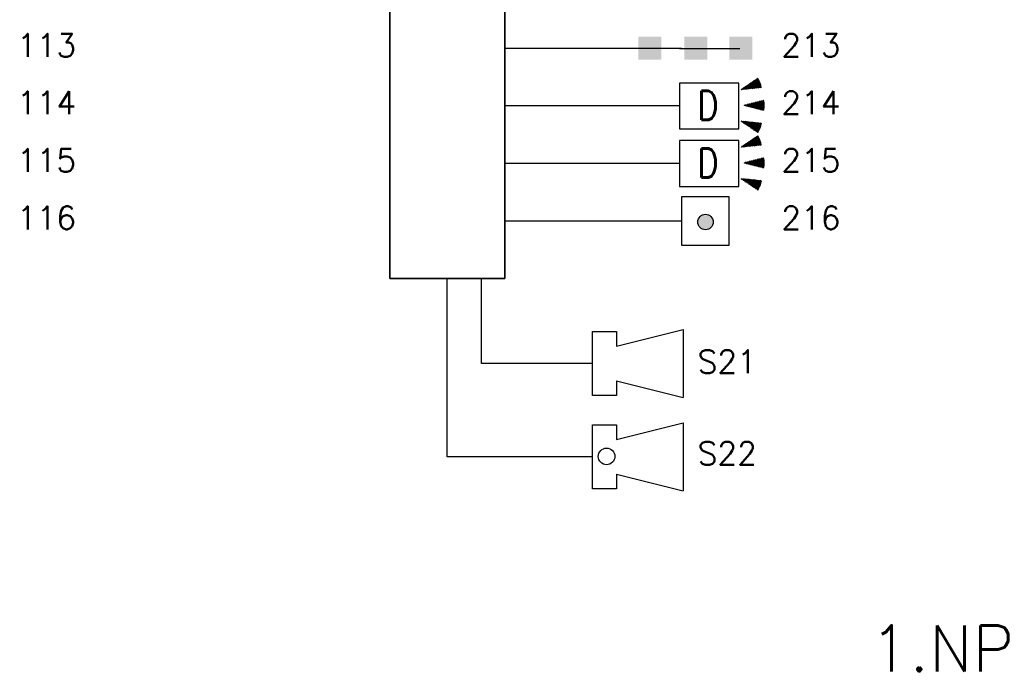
# Model space of a CAD drawing. Header units: millimetres. Extents: x 25 to 415, y 5 to 288.
# Tile 2 of 4: x 115 to 201, y 140 to 196. Entities that reach past the tile are written whole.
import ezdxf
from ezdxf.enums import TextEntityAlignment as Align

# ---------------------------------------------------------------- set-up
doc = ezdxf.new("R2010")
doc.units = ezdxf.units.MM
doc.header["$LTSCALE"] = 0.5
doc.layers.add('_schéma', color=7, linetype='Continuous')
doc.styles.add('A', font='ROMANS.SHX', dxfattribs={"width": 0.8, "height": 0.15})
doc.styles.get("Standard").update_dxf_attribs({"font": 'romans.shx'})

msp = doc.modelspace()

# ---------------------------------------------------------------- hatches: boundary and pattern name
at = {"layer": '_schéma'}
for points in [[(168.699, 193.007), (170.699, 193.007), (170.699, 195.007), (168.699, 195.007)], [(168.699, 193.007), (170.699, 193.007), (170.699, 195.007), (168.699, 195.007)], [(172.694, 193.007), (174.694, 193.007), (174.694, 195.007), (172.694, 195.007)], [(172.694, 193.007), (174.694, 193.007), (174.694, 195.007), (172.694, 195.007)], [(176.607, 193.007), (178.607, 193.007), (178.607, 195.007), (176.607, 195.007)], [(176.607, 193.007), (178.607, 193.007), (178.607, 195.007), (176.607, 195.007)]]:
    msp.add_hatch(color=256, dxfattribs=at).paths.add_polyline_path(points)
at = {"layer": '_schéma', "linetype": 'Continuous'}
h = msp.add_hatch(color=256, dxfattribs=at)
edge = h.paths.add_edge_path()
edge.add_arc((174.541, 178.882), 0.673, 0, 360)

# ---------------------------------------------------------------- linework, layer by layer
at = {"layer": '_schéma', "linetype": 'Continuous', "lineweight": -3, "ltscale": 0.5}
for p, q in [((172.467, 193.968), (157.095, 193.968)), ((172.286, 188.968), (157.095, 188.968)), ((172.286, 183.968), (157.095, 183.968)), ((172.467, 178.968), (157.095, 178.968)), ((164.724, 158.462), (152.095, 158.462))]:
    msp.add_line(p, q, dxfattribs=at)
at = {"layer": '_schéma', "color": 7, "linetype": 'Continuous', "lineweight": -3, "ltscale": 0.5}
for p, q in [((172.286, 193.968), (177.536, 193.968)), ((152.095, 158.462), (152.095, 173.968)), ((155.069, 166.588), (155.069, 173.968)), ((164.724, 166.588), (155.069, 166.588))]:
    msp.add_line(p, q, dxfattribs=at)
at = {"layer": '_schéma', "linetype": 'Continuous'}
for p, q in [((172.286, 190.955), (172.286, 186.981)), ((177.45, 190.955), (172.286, 190.955)), ((172.286, 190.955), (172.286, 186.981)), ((177.45, 190.955), (172.286, 190.955)), ((172.286, 190.955), (172.286, 186.981)), ((177.45, 190.955), (172.286, 190.955)), ((177.45, 186.981), (177.45, 190.955)), ((177.45, 186.981), (177.45, 190.955)), ((177.45, 186.981), (177.45, 190.955)), ((179.281, 190.967), (177.655, 190.374)), ((179.281, 190.967), (177.655, 190.374)), ((179.281, 190.967), (177.655, 190.374)), ((179.266, 191.008), (177.699, 190.437)), ((179.266, 191.008), (177.699, 190.437)), ((179.266, 191.008), (177.699, 190.437)), ((179.295, 190.925), (177.836, 190.393)), ((179.295, 190.925), (177.836, 190.393)), ((179.295, 190.925), (177.836, 190.393)), ((179.249, 191.049), (177.85, 190.539)), ((179.249, 191.049), (177.85, 190.539)), ((179.249, 191.049), (177.85, 190.539)), ((179.232, 191.089), (178, 190.641)), ((179.232, 191.089), (178, 190.641)), ((179.232, 191.089), (178, 190.641)), ((179.309, 190.882), (178.017, 190.412)), ((179.309, 190.882), (178.017, 190.412)), ((179.309, 190.882), (178.017, 190.412)), ((179.214, 191.13), (178.151, 190.743)), ((179.214, 191.13), (178.151, 190.743)), ((179.214, 191.13), (178.151, 190.743)), ((179.194, 191.169), (178.302, 190.844)), ((179.194, 191.169), (178.302, 190.844)), ((179.194, 191.169), (178.302, 190.844)), ((178.478, 190.46), (178.331, 190.864)), ((178.478, 190.46), (178.331, 190.864)), ((178.478, 190.46), (178.331, 190.864)), ((178.523, 190.465), (178.369, 190.889)), ((178.523, 190.465), (178.369, 190.889)), ((178.523, 190.465), (178.369, 190.889)), ((178.569, 190.47), (178.406, 190.915)), ((178.569, 190.47), (178.406, 190.915)), ((178.569, 190.47), (178.406, 190.915)), ((178.613, 190.475), (178.444, 190.94)), ((178.613, 190.475), (178.444, 190.94)), ((178.613, 190.475), (178.444, 190.94)), ((179.173, 191.209), (178.452, 190.947)), ((179.173, 191.209), (178.452, 190.947)), ((179.173, 191.209), (178.452, 190.947)), ((178.659, 190.479), (178.482, 190.966)), ((178.659, 190.479), (178.482, 190.966)), ((178.659, 190.479), (178.482, 190.966)), ((178.704, 190.484), (178.519, 190.991)), ((178.704, 190.484), (178.519, 190.991)), ((178.704, 190.484), (178.519, 190.991)), ((178.749, 190.489), (178.557, 191.016)), ((178.749, 190.489), (178.557, 191.016)), ((178.749, 190.489), (178.557, 191.016)), ((178.794, 190.493), (178.594, 191.042)), ((178.794, 190.493), (178.594, 191.042)), ((178.794, 190.493), (178.594, 191.042)), ((179.152, 191.248), (178.603, 191.048)), ((179.152, 191.248), (178.603, 191.048)), ((179.152, 191.248), (178.603, 191.048)), ((178.84, 190.498), (178.632, 191.068)), ((178.84, 190.498), (178.632, 191.068)), ((178.84, 190.498), (178.632, 191.068)), ((178.885, 190.503), (178.67, 191.093)), ((178.885, 190.503), (178.67, 191.093)), ((178.885, 190.503), (178.67, 191.093)), ((178.93, 190.507), (178.707, 191.119)), ((178.93, 190.507), (178.707, 191.119)), ((178.93, 190.507), (178.707, 191.119)), ((178.975, 190.512), (178.745, 191.144)), ((178.975, 190.512), (178.745, 191.144)), ((178.975, 190.512), (178.745, 191.144)), ((179.129, 191.286), (178.754, 191.15)), ((179.129, 191.286), (178.754, 191.15)), ((179.129, 191.286), (178.754, 191.15)), ((179.021, 190.517), (178.783, 191.169)), ((179.021, 190.517), (178.783, 191.169)), ((179.021, 190.517), (178.783, 191.169)), ((179.065, 190.522), (178.821, 191.195)), ((179.065, 190.522), (178.821, 191.195)), ((179.065, 190.522), (178.821, 191.195)), ((179.111, 190.526), (178.858, 191.22)), ((179.111, 190.526), (178.858, 191.22)), ((179.111, 190.526), (178.858, 191.22)), ((179.156, 190.531), (178.896, 191.246)), ((179.156, 190.531), (178.896, 191.246)), ((179.156, 190.531), (178.896, 191.246)), ((179.106, 191.324), (178.904, 191.252)), ((179.106, 191.324), (178.904, 191.252)), ((179.106, 191.324), (178.904, 191.252)), ((179.201, 190.536), (178.934, 191.271)), ((179.201, 190.536), (178.934, 191.271)), ((179.201, 190.536), (178.934, 191.271)), ((179.246, 190.54), (178.971, 191.297)), ((179.246, 190.54), (178.971, 191.297)), ((179.246, 190.54), (178.971, 191.297)), ((179.292, 190.545), (179.009, 191.322)), ((179.292, 190.545), (179.009, 191.322)), ((179.292, 190.545), (179.009, 191.322)), ((179.337, 190.55), (179.046, 191.347)), ((179.337, 190.55), (179.046, 191.347)), ((179.337, 190.55), (179.046, 191.347)), ((179.082, 191.363), (179.055, 191.353)), ((179.082, 191.363), (179.055, 191.353)), ((179.082, 191.363), (179.055, 191.353)), ((179.37, 190.589), (179.096, 191.339)), ((179.37, 190.589), (179.096, 191.339)), ((179.37, 190.589), (179.096, 191.339)), ((179.301, 190.907), (179.248, 191.051)), ((179.301, 190.907), (179.248, 191.051)), ((179.301, 190.907), (179.248, 191.051)), ((177.664, 190.376), (177.653, 190.406)), ((177.664, 190.376), (177.653, 190.406)), ((177.664, 190.376), (177.653, 190.406)), ((177.709, 190.38), (177.69, 190.431)), ((177.709, 190.38), (177.69, 190.431)), ((177.709, 190.38), (177.69, 190.431)), ((177.754, 190.384), (177.728, 190.457)), ((177.754, 190.384), (177.728, 190.457)), ((177.754, 190.384), (177.728, 190.457)), ((177.8, 190.39), (177.766, 190.482)), ((177.8, 190.39), (177.766, 190.482)), ((177.8, 190.39), (177.766, 190.482)), ((177.845, 190.394), (177.803, 190.508)), ((177.845, 190.394), (177.803, 190.508)), ((177.845, 190.394), (177.803, 190.508)), ((177.89, 190.399), (177.841, 190.534)), ((177.89, 190.399), (177.841, 190.534)), ((177.89, 190.399), (177.841, 190.534)), ((177.935, 190.403), (177.879, 190.559)), ((177.935, 190.403), (177.879, 190.559)), ((177.935, 190.403), (177.879, 190.559)), ((177.981, 190.409), (177.917, 190.584)), ((177.981, 190.409), (177.917, 190.584)), ((177.981, 190.409), (177.917, 190.584)), ((178.025, 190.413), (177.954, 190.609)), ((178.025, 190.413), (177.954, 190.609)), ((178.025, 190.413), (177.954, 190.609)), ((178.071, 190.417), (177.992, 190.635)), ((178.071, 190.417), (177.992, 190.635)), ((178.071, 190.417), (177.992, 190.635)), ((178.116, 190.423), (178.03, 190.661)), ((178.116, 190.423), (178.03, 190.661)), ((178.116, 190.423), (178.03, 190.661)), ((178.161, 190.427), (178.067, 190.686)), ((178.161, 190.427), (178.067, 190.686)), ((178.161, 190.427), (178.067, 190.686)), ((178.206, 190.432), (178.105, 190.711)), ((178.206, 190.432), (178.105, 190.711)), ((178.206, 190.432), (178.105, 190.711)), ((178.252, 190.437), (178.142, 190.737)), ((178.252, 190.437), (178.142, 190.737)), ((178.252, 190.437), (178.142, 190.737)), ((178.297, 190.442), (178.18, 190.762)), ((178.297, 190.442), (178.18, 190.762)), ((178.297, 190.442), (178.18, 190.762)), ((179.32, 190.84), (178.197, 190.431)), ((179.32, 190.84), (178.197, 190.431)), ((179.32, 190.84), (178.197, 190.431)), ((178.342, 190.446), (178.218, 190.788)), ((178.342, 190.446), (178.218, 190.788)), ((178.342, 190.446), (178.218, 190.788)), ((178.388, 190.451), (178.255, 190.813)), ((178.388, 190.451), (178.255, 190.813)), ((178.388, 190.451), (178.255, 190.813)), ((178.433, 190.456), (178.293, 190.839)), ((178.433, 190.456), (178.293, 190.839)), ((178.433, 190.456), (178.293, 190.839)), ((179.331, 190.797), (178.378, 190.45)), ((179.331, 190.797), (178.378, 190.45)), ((179.331, 190.797), (178.378, 190.45)), ((179.342, 190.753), (178.559, 190.469)), ((179.342, 190.753), (178.559, 190.469)), ((179.342, 190.753), (178.559, 190.469)), ((179.351, 190.71), (178.74, 190.487)), ((179.351, 190.71), (178.74, 190.487)), ((179.351, 190.71), (178.74, 190.487)), ((179.359, 190.666), (178.921, 190.506)), ((179.359, 190.666), (178.921, 190.506)), ((179.359, 190.666), (178.921, 190.506)), ((179.365, 190.622), (179.101, 190.526)), ((179.365, 190.622), (179.101, 190.526)), ((179.365, 190.622), (179.101, 190.526)), ((179.371, 190.577), (179.282, 190.545)), ((179.371, 190.577), (179.282, 190.545)), ((179.371, 190.577), (179.282, 190.545)), ((178.409, 188.874), (178.409, 189.15)), ((178.409, 188.874), (178.409, 189.15)), ((178.409, 188.874), (178.409, 189.15)), ((178.453, 188.863), (178.453, 189.161)), ((178.453, 188.863), (178.453, 189.161)), ((178.453, 188.863), (178.453, 189.161)), ((178.497, 188.852), (178.497, 189.172)), ((178.497, 188.852), (178.497, 189.172)), ((178.497, 188.852), (178.497, 189.172)), ((179.638, 189.174), (178.508, 189.174)), ((179.638, 189.174), (178.508, 189.174)), ((179.638, 189.174), (178.508, 189.174)), ((178.541, 188.841), (178.541, 189.183)), ((178.541, 188.841), (178.541, 189.183)), ((178.541, 188.841), (178.541, 189.183)), ((178.585, 188.83), (178.585, 189.194)), ((178.585, 188.83), (178.585, 189.194)), ((178.585, 188.83), (178.585, 189.194)), ((178.63, 188.819), (178.63, 189.205)), ((178.63, 188.819), (178.63, 189.205)), ((178.63, 188.819), (178.63, 189.205)), ((178.674, 188.808), (178.674, 189.216)), ((178.674, 188.808), (178.674, 189.216)), ((178.674, 188.808), (178.674, 189.216)), ((179.634, 189.218), (178.684, 189.218)), ((179.634, 189.218), (178.684, 189.218)), ((179.634, 189.218), (178.684, 189.218)), ((178.718, 188.797), (178.718, 189.227)), ((178.718, 188.797), (178.718, 189.227)), ((178.718, 188.797), (178.718, 189.227)), ((178.762, 188.786), (178.762, 189.238)), ((178.762, 188.786), (178.762, 189.238)), ((178.762, 188.786), (178.762, 189.238)), ((178.806, 188.775), (178.806, 189.249)), ((178.806, 188.775), (178.806, 189.249)), ((178.806, 188.775), (178.806, 189.249)), ((178.85, 188.764), (178.85, 189.26)), ((178.85, 188.764), (178.85, 189.26)), ((178.85, 188.764), (178.85, 189.26)), ((179.628, 189.262), (178.86, 189.262)), ((179.628, 189.262), (178.86, 189.262)), ((179.628, 189.262), (178.86, 189.262)), ((178.894, 188.753), (178.894, 189.271)), ((178.894, 188.753), (178.894, 189.271)), ((178.894, 188.753), (178.894, 189.271)), ((178.938, 188.742), (178.938, 189.282)), ((178.938, 188.742), (178.938, 189.282)), ((178.938, 188.742), (178.938, 189.282)), ((178.982, 188.731), (178.982, 189.293)), ((178.982, 188.731), (178.982, 189.293)), ((178.982, 188.731), (178.982, 189.293)), ((179.026, 188.72), (179.026, 189.304)), ((179.026, 188.72), (179.026, 189.304)), ((179.026, 188.72), (179.026, 189.304)), ((179.621, 189.306), (179.037, 189.306)), ((179.621, 189.306), (179.037, 189.306)), ((179.621, 189.306), (179.037, 189.306)), ((179.071, 188.709), (179.071, 189.315)), ((179.071, 188.709), (179.071, 189.315)), ((179.071, 188.709), (179.071, 189.315)), ((179.115, 188.698), (179.115, 189.326)), ((179.115, 188.698), (179.115, 189.326)), ((179.115, 188.698), (179.115, 189.326)), ((179.159, 188.687), (179.159, 189.337)), ((179.159, 188.687), (179.159, 189.337)), ((179.159, 188.687), (179.159, 189.337)), ((179.203, 188.676), (179.203, 189.348)), ((179.203, 188.676), (179.203, 189.348)), ((179.203, 188.676), (179.203, 189.348)), ((179.613, 189.35), (179.213, 189.35)), ((179.613, 189.35), (179.213, 189.35)), ((179.613, 189.35), (179.213, 189.35)), ((179.247, 188.664), (179.247, 189.359)), ((179.247, 188.664), (179.247, 189.359)), ((179.247, 188.664), (179.247, 189.359)), ((179.291, 188.653), (179.291, 189.37)), ((179.291, 188.653), (179.291, 189.37)), ((179.291, 188.653), (179.291, 189.37)), ((179.335, 188.642), (179.335, 189.381)), ((179.335, 188.642), (179.335, 189.381)), ((179.335, 188.642), (179.335, 189.381)), ((179.379, 188.631), (179.379, 189.392)), ((179.379, 188.631), (179.379, 189.392)), ((179.379, 188.631), (179.379, 189.392)), ((179.603, 189.394), (179.39, 189.394)), ((179.603, 189.394), (179.39, 189.394)), ((179.603, 189.394), (179.39, 189.394)), ((179.423, 188.62), (179.423, 189.403)), ((179.423, 188.62), (179.423, 189.403)), ((179.423, 188.62), (179.423, 189.403)), ((179.467, 188.609), (179.467, 189.414)), ((179.467, 188.609), (179.467, 189.414)), ((179.467, 188.609), (179.467, 189.414)), ((179.512, 188.598), (179.512, 189.425)), ((179.512, 188.598), (179.512, 189.425)), ((179.512, 188.598), (179.512, 189.425)), ((179.556, 188.587), (179.556, 189.436)), ((179.556, 188.587), (179.556, 189.436)), ((179.556, 188.587), (179.556, 189.436)), ((179.593, 189.438), (179.566, 189.438)), ((179.593, 189.438), (179.566, 189.438)), ((179.593, 189.438), (179.566, 189.438)), ((179.6, 188.612), (179.6, 189.411)), ((179.6, 188.612), (179.6, 189.411)), ((179.6, 188.612), (179.6, 189.411)), ((179.645, 188.997), (177.914, 188.997)), ((179.645, 188.997), (177.914, 188.997)), ((179.645, 188.997), (177.914, 188.997)), ((177.924, 188.995), (177.924, 189.028)), ((177.924, 188.995), (177.924, 189.028)), ((177.924, 188.995), (177.924, 189.028)), ((177.968, 188.984), (177.968, 189.039)), ((177.968, 188.984), (177.968, 189.039)), ((177.968, 188.984), (177.968, 189.039)), ((179.645, 189.042), (177.978, 189.042)), ((179.645, 189.042), (177.978, 189.042)), ((179.645, 189.042), (177.978, 189.042)), ((178.012, 188.973), (178.012, 189.05)), ((178.012, 188.973), (178.012, 189.05)), ((178.012, 188.973), (178.012, 189.05)), ((178.056, 188.962), (178.056, 189.061)), ((178.056, 188.962), (178.056, 189.061)), ((178.056, 188.962), (178.056, 189.061)), ((179.645, 188.953), (178.091, 188.953)), ((179.645, 188.953), (178.091, 188.953)), ((179.645, 188.953), (178.091, 188.953)), ((178.1, 188.951), (178.1, 189.072)), ((178.1, 188.951), (178.1, 189.072)), ((178.1, 188.951), (178.1, 189.072)), ((178.144, 188.94), (178.144, 189.083)), ((178.144, 188.94), (178.144, 189.083)), ((178.144, 188.94), (178.144, 189.083)), ((179.644, 189.086), (178.155, 189.086)), ((179.644, 189.086), (178.155, 189.086)), ((179.644, 189.086), (178.155, 189.086)), ((178.189, 188.929), (178.189, 189.094)), ((178.189, 188.929), (178.189, 189.094)), ((178.189, 188.929), (178.189, 189.094)), ((178.233, 188.918), (178.233, 189.105)), ((178.233, 188.918), (178.233, 189.105)), ((178.233, 188.918), (178.233, 189.105)), ((179.642, 188.909), (178.267, 188.909)), ((179.642, 188.909), (178.267, 188.909)), ((179.642, 188.909), (178.267, 188.909)), ((178.277, 188.907), (178.277, 189.117)), ((178.277, 188.907), (178.277, 189.117)), ((178.277, 188.907), (178.277, 189.117)), ((178.321, 188.896), (178.321, 189.128)), ((178.321, 188.896), (178.321, 189.128)), ((178.321, 188.896), (178.321, 189.128)), ((179.642, 189.13), (178.331, 189.13)), ((179.642, 189.13), (178.331, 189.13)), ((179.642, 189.13), (178.331, 189.13)), ((178.365, 188.885), (178.365, 189.139)), ((178.365, 188.885), (178.365, 189.139)), ((178.365, 188.885), (178.365, 189.139)), ((179.639, 188.865), (178.444, 188.865)), ((179.639, 188.865), (178.444, 188.865)), ((179.639, 188.865), (178.444, 188.865)), ((179.635, 188.821), (178.62, 188.821)), ((179.635, 188.821), (178.62, 188.821)), ((179.635, 188.821), (178.62, 188.821)), ((179.63, 188.777), (178.796, 188.777)), ((179.63, 188.777), (178.796, 188.777)), ((179.63, 188.777), (178.796, 188.777)), ((179.624, 188.733), (178.973, 188.733)), ((179.624, 188.733), (178.973, 188.733)), ((179.624, 188.733), (178.973, 188.733)), ((179.616, 188.689), (179.149, 188.689)), ((179.616, 188.689), (179.149, 188.689)), ((179.616, 188.689), (179.149, 188.689)), ((179.607, 188.645), (179.326, 188.645)), ((179.607, 188.645), (179.326, 188.645)), ((179.607, 188.645), (179.326, 188.645)), ((179.597, 188.601), (179.502, 188.601)), ((179.597, 188.601), (179.502, 188.601)), ((179.597, 188.601), (179.502, 188.601)), ((179.644, 188.935), (179.644, 189.088)), ((179.644, 188.935), (179.644, 189.088)), ((179.644, 188.935), (179.644, 189.088)), ((177.664, 187.648), (177.653, 187.617)), ((177.664, 187.648), (177.653, 187.617)), ((177.664, 187.648), (177.653, 187.617)), ((179.281, 187.057), (177.655, 187.649)), ((179.281, 187.057), (177.655, 187.649)), ((179.281, 187.057), (177.655, 187.649)), ((177.709, 187.644), (177.69, 187.591)), ((177.709, 187.644), (177.69, 187.591)), ((177.709, 187.644), (177.69, 187.591)), ((179.266, 187.015), (177.699, 187.586)), ((179.266, 187.015), (177.699, 187.586)), ((179.266, 187.015), (177.699, 187.586)), ((177.754, 187.638), (177.728, 187.566)), ((177.754, 187.638), (177.728, 187.566)), ((177.754, 187.638), (177.728, 187.566)), ((177.8, 187.634), (177.766, 187.541)), ((177.8, 187.634), (177.766, 187.541)), ((177.8, 187.634), (177.766, 187.541)), ((177.845, 187.629), (177.803, 187.516)), ((177.845, 187.629), (177.803, 187.516)), ((177.845, 187.629), (177.803, 187.516)), ((179.295, 187.099), (177.836, 187.63)), ((179.295, 187.099), (177.836, 187.63)), ((179.295, 187.099), (177.836, 187.63)), ((177.89, 187.624), (177.841, 187.49)), ((177.89, 187.624), (177.841, 187.49)), ((177.89, 187.624), (177.841, 187.49)), ((179.249, 186.975), (177.85, 187.484)), ((179.249, 186.975), (177.85, 187.484)), ((179.249, 186.975), (177.85, 187.484)), ((177.935, 187.619), (177.879, 187.464)), ((177.935, 187.619), (177.879, 187.464)), ((177.935, 187.619), (177.879, 187.464)), ((177.981, 187.615), (177.917, 187.439)), ((177.981, 187.615), (177.917, 187.439)), ((177.981, 187.615), (177.917, 187.439)), ((178.025, 187.61), (177.954, 187.414)), ((178.025, 187.61), (177.954, 187.414)), ((178.025, 187.61), (177.954, 187.414)), ((178.071, 187.605), (177.992, 187.388)), ((178.071, 187.605), (177.992, 187.388)), ((178.071, 187.605), (177.992, 187.388)), ((179.309, 187.141), (178.017, 187.611)), ((179.309, 187.141), (178.017, 187.611)), ((179.309, 187.141), (178.017, 187.611)), ((178.116, 187.601), (178.03, 187.363)), ((178.116, 187.601), (178.03, 187.363)), ((178.116, 187.601), (178.03, 187.363)), ((178.161, 187.596), (178.067, 187.337)), ((178.161, 187.596), (178.067, 187.337)), ((178.161, 187.596), (178.067, 187.337)), ((178.206, 187.591), (178.105, 187.312)), ((178.206, 187.591), (178.105, 187.312)), ((178.206, 187.591), (178.105, 187.312)), ((178.252, 187.586), (178.142, 187.286)), ((178.252, 187.586), (178.142, 187.286)), ((178.252, 187.586), (178.142, 187.286)), ((178.297, 187.582), (178.18, 187.261)), ((178.297, 187.582), (178.18, 187.261)), ((178.297, 187.582), (178.18, 187.261)), ((179.32, 187.183), (178.197, 187.592)), ((179.32, 187.183), (178.197, 187.592)), ((179.32, 187.183), (178.197, 187.592)), ((178.342, 187.577), (178.218, 187.236)), ((178.342, 187.577), (178.218, 187.236)), ((178.342, 187.577), (178.218, 187.236)), ((178.388, 187.572), (178.255, 187.21)), ((178.388, 187.572), (178.255, 187.21)), ((178.388, 187.572), (178.255, 187.21)), ((178.433, 187.568), (178.293, 187.185)), ((178.433, 187.568), (178.293, 187.185)), ((178.433, 187.568), (178.293, 187.185)), ((178.478, 187.563), (178.331, 187.159)), ((178.478, 187.563), (178.331, 187.159)), ((178.478, 187.563), (178.331, 187.159)), ((178.523, 187.558), (178.369, 187.133)), ((178.523, 187.558), (178.369, 187.133)), ((178.523, 187.558), (178.369, 187.133)), ((179.331, 187.226), (178.378, 187.573)), ((179.331, 187.226), (178.378, 187.573)), ((179.331, 187.226), (178.378, 187.573)), ((178.569, 187.553), (178.406, 187.108)), ((178.569, 187.553), (178.406, 187.108)), ((178.569, 187.553), (178.406, 187.108)), ((178.613, 187.549), (178.444, 187.083)), ((178.613, 187.549), (178.444, 187.083)), ((178.613, 187.549), (178.444, 187.083)), ((178.659, 187.544), (178.482, 187.057)), ((178.659, 187.544), (178.482, 187.057)), ((178.659, 187.544), (178.482, 187.057)), ((178.704, 187.539), (178.519, 187.032)), ((178.704, 187.539), (178.519, 187.032)), ((178.704, 187.539), (178.519, 187.032)), ((178.749, 187.535), (178.557, 187.006)), ((178.749, 187.535), (178.557, 187.006)), ((178.749, 187.535), (178.557, 187.006)), ((179.342, 187.269), (178.559, 187.555)), ((179.342, 187.269), (178.559, 187.555)), ((179.342, 187.269), (178.559, 187.555)), ((178.794, 187.53), (178.594, 186.981)), ((178.794, 187.53), (178.594, 186.981)), ((178.794, 187.53), (178.594, 186.981)), ((178.84, 187.525), (178.632, 186.956)), ((178.84, 187.525), (178.632, 186.956)), ((178.84, 187.525), (178.632, 186.956)), ((178.885, 187.52), (178.67, 186.93)), ((178.885, 187.52), (178.67, 186.93)), ((178.885, 187.52), (178.67, 186.93)), ((178.93, 187.516), (178.707, 186.905)), ((178.93, 187.516), (178.707, 186.905)), ((178.93, 187.516), (178.707, 186.905)), ((179.351, 187.313), (178.74, 187.536)), ((179.351, 187.313), (178.74, 187.536)), ((179.351, 187.313), (178.74, 187.536)), ((178.975, 187.511), (178.745, 186.879)), ((178.975, 187.511), (178.745, 186.879)), ((178.975, 187.511), (178.745, 186.879)), ((179.021, 187.506), (178.783, 186.854)), ((179.021, 187.506), (178.783, 186.854)), ((179.021, 187.506), (178.783, 186.854)), ((179.065, 187.502), (178.821, 186.828)), ((179.065, 187.502), (178.821, 186.828)), ((179.065, 187.502), (178.821, 186.828)), ((179.111, 187.497), (178.858, 186.803)), ((179.111, 187.497), (178.858, 186.803)), ((179.111, 187.497), (178.858, 186.803)), ((179.156, 187.492), (178.896, 186.778)), ((179.156, 187.492), (178.896, 186.778)), ((179.156, 187.492), (178.896, 186.778)), ((179.359, 187.357), (178.921, 187.516)), ((179.359, 187.357), (178.921, 187.516)), ((179.359, 187.357), (178.921, 187.516)), ((179.201, 187.487), (178.934, 186.752)), ((179.201, 187.487), (178.934, 186.752)), ((179.201, 187.487), (178.934, 186.752)), ((179.246, 187.483), (178.971, 186.726)), ((179.246, 187.483), (178.971, 186.726)), ((179.246, 187.483), (178.971, 186.726)), ((179.292, 187.478), (179.009, 186.701)), ((179.292, 187.478), (179.009, 186.701)), ((179.292, 187.478), (179.009, 186.701)), ((179.337, 187.473), (179.046, 186.676)), ((179.337, 187.473), (179.046, 186.676)), ((179.337, 187.473), (179.046, 186.676)), ((179.365, 187.402), (179.101, 187.498)), ((179.365, 187.402), (179.101, 187.498)), ((179.365, 187.402), (179.101, 187.498)), ((179.371, 187.447), (179.282, 187.479)), ((179.371, 187.447), (179.282, 187.479)), ((179.371, 187.447), (179.282, 187.479)), ((172.286, 186.981), (177.45, 186.981)), ((172.286, 186.981), (177.45, 186.981)), ((172.286, 186.981), (177.45, 186.981)), ((179.232, 186.934), (178, 187.382)), ((179.232, 186.934), (178, 187.382)), ((179.232, 186.934), (178, 187.382)), ((179.214, 186.894), (178.151, 187.28)), ((179.214, 186.894), (178.151, 187.28)), ((179.214, 186.894), (178.151, 187.28)), ((179.194, 186.854), (178.302, 187.178)), ((179.194, 186.854), (178.302, 187.178)), ((179.194, 186.854), (178.302, 187.178)), ((179.173, 186.814), (178.452, 187.077)), ((179.173, 186.814), (178.452, 187.077)), ((179.173, 186.814), (178.452, 187.077)), ((179.152, 186.776), (178.603, 186.975)), ((179.152, 186.776), (178.603, 186.975)), ((179.152, 186.776), (178.603, 186.975)), ((179.129, 186.737), (178.754, 186.873)), ((179.129, 186.737), (178.754, 186.873)), ((179.129, 186.737), (178.754, 186.873)), ((179.106, 186.698), (178.904, 186.772)), ((179.106, 186.698), (178.904, 186.772)), ((179.106, 186.698), (178.904, 186.772)), ((179.082, 186.66), (179.055, 186.67)), ((179.082, 186.66), (179.055, 186.67)), ((179.082, 186.66), (179.055, 186.67)), ((179.37, 187.434), (179.096, 186.684)), ((179.37, 187.434), (179.096, 186.684)), ((179.37, 187.434), (179.096, 186.684)), ((179.301, 187.117), (179.248, 186.973)), ((179.301, 187.117), (179.248, 186.973)), ((179.301, 187.117), (179.248, 186.973)), ((172.286, 185.955), (172.286, 181.981)), ((177.45, 185.955), (172.286, 185.955)), ((172.286, 185.955), (172.286, 181.981)), ((177.45, 185.955), (172.286, 185.955)), ((172.286, 185.955), (172.286, 181.981)), ((177.45, 185.955), (172.286, 185.955)), ((177.45, 181.981), (177.45, 185.955)), ((177.45, 181.981), (177.45, 185.955)), ((177.45, 181.981), (177.45, 185.955)), ((179.281, 185.967), (177.655, 185.374)), ((179.281, 185.967), (177.655, 185.374)), ((179.281, 185.967), (177.655, 185.374)), ((179.266, 186.008), (177.699, 185.437)), ((179.266, 186.008), (177.699, 185.437)), ((179.266, 186.008), (177.699, 185.437)), ((179.295, 185.925), (177.836, 185.393)), ((179.295, 185.925), (177.836, 185.393)), ((179.295, 185.925), (177.836, 185.393)), ((179.249, 186.049), (177.85, 185.539)), ((179.249, 186.049), (177.85, 185.539)), ((179.249, 186.049), (177.85, 185.539)), ((179.232, 186.089), (178, 185.641)), ((179.232, 186.089), (178, 185.641)), ((179.232, 186.089), (178, 185.641)), ((179.309, 185.882), (178.017, 185.412)), ((179.309, 185.882), (178.017, 185.412)), ((179.309, 185.882), (178.017, 185.412)), ((178.252, 185.437), (178.142, 185.737)), ((178.252, 185.437), (178.142, 185.737)), ((178.252, 185.437), (178.142, 185.737)), ((179.214, 186.13), (178.151, 185.743)), ((179.214, 186.13), (178.151, 185.743)), ((179.214, 186.13), (178.151, 185.743)), ((178.297, 185.442), (178.18, 185.762)), ((178.297, 185.442), (178.18, 185.762)), ((178.297, 185.442), (178.18, 185.762)), ((179.32, 185.84), (178.197, 185.431)), ((179.32, 185.84), (178.197, 185.431)), ((179.32, 185.84), (178.197, 185.431)), ((178.342, 185.446), (178.218, 185.788)), ((178.342, 185.446), (178.218, 185.788)), ((178.342, 185.446), (178.218, 185.788)), ((178.388, 185.451), (178.255, 185.813)), ((178.388, 185.451), (178.255, 185.813)), ((178.388, 185.451), (178.255, 185.813)), ((178.433, 185.456), (178.293, 185.839)), ((178.433, 185.456), (178.293, 185.839)), ((178.433, 185.456), (178.293, 185.839)), ((179.194, 186.169), (178.302, 185.844)), ((179.194, 186.169), (178.302, 185.844)), ((179.194, 186.169), (178.302, 185.844)), ((178.478, 185.46), (178.331, 185.864)), ((178.478, 185.46), (178.331, 185.864)), ((178.478, 185.46), (178.331, 185.864)), ((178.523, 185.465), (178.369, 185.889)), ((178.523, 185.465), (178.369, 185.889)), ((178.523, 185.465), (178.369, 185.889)), ((179.331, 185.797), (178.378, 185.45)), ((179.331, 185.797), (178.378, 185.45)), ((179.331, 185.797), (178.378, 185.45)), ((178.569, 185.47), (178.406, 185.915)), ((178.569, 185.47), (178.406, 185.915)), ((178.569, 185.47), (178.406, 185.915)), ((178.613, 185.475), (178.444, 185.94)), ((178.613, 185.475), (178.444, 185.94)), ((178.613, 185.475), (178.444, 185.94)), ((179.173, 186.209), (178.452, 185.947)), ((179.173, 186.209), (178.452, 185.947)), ((179.173, 186.209), (178.452, 185.947)), ((178.659, 185.479), (178.482, 185.966)), ((178.659, 185.479), (178.482, 185.966)), ((178.659, 185.479), (178.482, 185.966)), ((178.704, 185.484), (178.519, 185.991)), ((178.704, 185.484), (178.519, 185.991)), ((178.704, 185.484), (178.519, 185.991)), ((178.749, 185.489), (178.557, 186.016)), ((178.749, 185.489), (178.557, 186.016)), ((178.749, 185.489), (178.557, 186.016)), ((179.342, 185.753), (178.559, 185.469)), ((179.342, 185.753), (178.559, 185.469)), ((179.342, 185.753), (178.559, 185.469)), ((178.794, 185.493), (178.594, 186.042)), ((178.794, 185.493), (178.594, 186.042)), ((178.794, 185.493), (178.594, 186.042)), ((179.152, 186.248), (178.603, 186.048)), ((179.152, 186.248), (178.603, 186.048)), ((179.152, 186.248), (178.603, 186.048)), ((178.84, 185.498), (178.632, 186.068)), ((178.84, 185.498), (178.632, 186.068)), ((178.84, 185.498), (178.632, 186.068)), ((178.885, 185.503), (178.67, 186.093)), ((178.885, 185.503), (178.67, 186.093)), ((178.885, 185.503), (178.67, 186.093)), ((178.93, 185.507), (178.707, 186.119)), ((178.93, 185.507), (178.707, 186.119)), ((178.93, 185.507), (178.707, 186.119)), ((178.975, 185.512), (178.745, 186.144)), ((178.975, 185.512), (178.745, 186.144)), ((178.975, 185.512), (178.745, 186.144)), ((179.129, 186.286), (178.754, 186.15)), ((179.129, 186.286), (178.754, 186.15)), ((179.129, 186.286), (178.754, 186.15)), ((179.021, 185.517), (178.783, 186.169)), ((179.021, 185.517), (178.783, 186.169)), ((179.021, 185.517), (178.783, 186.169)), ((179.065, 185.522), (178.821, 186.195)), ((179.065, 185.522), (178.821, 186.195)), ((179.065, 185.522), (178.821, 186.195)), ((179.111, 185.526), (178.858, 186.22)), ((179.111, 185.526), (178.858, 186.22)), ((179.111, 185.526), (178.858, 186.22)), ((179.156, 185.531), (178.896, 186.246)), ((179.156, 185.531), (178.896, 186.246)), ((179.156, 185.531), (178.896, 186.246)), ((179.106, 186.324), (178.904, 186.252)), ((179.106, 186.324), (178.904, 186.252)), ((179.106, 186.324), (178.904, 186.252)), ((179.201, 185.536), (178.934, 186.271)), ((179.201, 185.536), (178.934, 186.271)), ((179.201, 185.536), (178.934, 186.271)), ((179.246, 185.54), (178.971, 186.297)), ((179.246, 185.54), (178.971, 186.297)), ((179.246, 185.54), (178.971, 186.297)), ((179.292, 185.545), (179.009, 186.322)), ((179.292, 185.545), (179.009, 186.322)), ((179.292, 185.545), (179.009, 186.322)), ((179.337, 185.55), (179.046, 186.347)), ((179.337, 185.55), (179.046, 186.347)), ((179.337, 185.55), (179.046, 186.347)), ((179.082, 186.363), (179.055, 186.353)), ((179.082, 186.363), (179.055, 186.353)), ((179.082, 186.363), (179.055, 186.353)), ((179.37, 185.589), (179.096, 186.339)), ((179.37, 185.589), (179.096, 186.339)), ((179.37, 185.589), (179.096, 186.339)), ((179.301, 185.907), (179.248, 186.051)), ((179.301, 185.907), (179.248, 186.051)), ((179.301, 185.907), (179.248, 186.051)), ((177.664, 185.376), (177.653, 185.406)), ((177.664, 185.376), (177.653, 185.406)), ((177.664, 185.376), (177.653, 185.406)), ((177.709, 185.38), (177.69, 185.431)), ((177.709, 185.38), (177.69, 185.431)), ((177.709, 185.38), (177.69, 185.431)), ((177.754, 185.384), (177.728, 185.457)), ((177.754, 185.384), (177.728, 185.457)), ((177.754, 185.384), (177.728, 185.457)), ((177.8, 185.39), (177.766, 185.482)), ((177.8, 185.39), (177.766, 185.482)), ((177.8, 185.39), (177.766, 185.482)), ((177.845, 185.394), (177.803, 185.508)), ((177.845, 185.394), (177.803, 185.508)), ((177.845, 185.394), (177.803, 185.508)), ((177.89, 185.399), (177.841, 185.534)), ((177.89, 185.399), (177.841, 185.534)), ((177.89, 185.399), (177.841, 185.534)), ((177.935, 185.403), (177.879, 185.559)), ((177.935, 185.403), (177.879, 185.559)), ((177.935, 185.403), (177.879, 185.559)), ((177.981, 185.409), (177.917, 185.584)), ((177.981, 185.409), (177.917, 185.584)), ((177.981, 185.409), (177.917, 185.584)), ((178.025, 185.413), (177.954, 185.609)), ((178.025, 185.413), (177.954, 185.609)), ((178.025, 185.413), (177.954, 185.609)), ((178.071, 185.417), (177.992, 185.635)), ((178.071, 185.417), (177.992, 185.635)), ((178.071, 185.417), (177.992, 185.635)), ((178.116, 185.423), (178.03, 185.661)), ((178.116, 185.423), (178.03, 185.661)), ((178.116, 185.423), (178.03, 185.661)), ((178.161, 185.427), (178.067, 185.686)), ((178.161, 185.427), (178.067, 185.686)), ((178.161, 185.427), (178.067, 185.686)), ((178.206, 185.432), (178.105, 185.711)), ((178.206, 185.432), (178.105, 185.711)), ((178.206, 185.432), (178.105, 185.711)), ((179.351, 185.71), (178.74, 185.487)), ((179.351, 185.71), (178.74, 185.487)), ((179.351, 185.71), (178.74, 185.487)), ((179.359, 185.666), (178.921, 185.506)), ((179.359, 185.666), (178.921, 185.506)), ((179.359, 185.666), (178.921, 185.506)), ((179.365, 185.622), (179.101, 185.526)), ((179.365, 185.622), (179.101, 185.526)), ((179.365, 185.622), (179.101, 185.526)), ((179.371, 185.577), (179.282, 185.545)), ((179.371, 185.577), (179.282, 185.545)), ((179.371, 185.577), (179.282, 185.545)), ((177.924, 183.995), (177.924, 184.028)), ((177.924, 183.995), (177.924, 184.028)), ((177.924, 183.995), (177.924, 184.028)), ((177.968, 183.984), (177.968, 184.039)), ((177.968, 183.984), (177.968, 184.039)), ((177.968, 183.984), (177.968, 184.039)), ((179.645, 184.042), (177.978, 184.042)), ((179.645, 184.042), (177.978, 184.042)), ((179.645, 184.042), (177.978, 184.042)), ((178.012, 183.973), (178.012, 184.05)), ((178.012, 183.973), (178.012, 184.05)), ((178.012, 183.973), (178.012, 184.05)), ((178.056, 183.962), (178.056, 184.061)), ((178.056, 183.962), (178.056, 184.061)), ((178.056, 183.962), (178.056, 184.061)), ((178.1, 183.951), (178.1, 184.072)), ((178.1, 183.951), (178.1, 184.072)), ((178.1, 183.951), (178.1, 184.072)), ((178.144, 183.94), (178.144, 184.083)), ((178.144, 183.94), (178.144, 184.083)), ((178.144, 183.94), (178.144, 184.083)), ((179.644, 184.086), (178.155, 184.086)), ((179.644, 184.086), (178.155, 184.086)), ((179.644, 184.086), (178.155, 184.086)), ((178.189, 183.929), (178.189, 184.094)), ((178.189, 183.929), (178.189, 184.094)), ((178.189, 183.929), (178.189, 184.094)), ((178.233, 183.918), (178.233, 184.105)), ((178.233, 183.918), (178.233, 184.105)), ((178.233, 183.918), (178.233, 184.105)), ((178.277, 183.907), (178.277, 184.117)), ((178.277, 183.907), (178.277, 184.117)), ((178.277, 183.907), (178.277, 184.117)), ((178.321, 183.896), (178.321, 184.128)), ((178.321, 183.896), (178.321, 184.128)), ((178.321, 183.896), (178.321, 184.128)), ((179.642, 184.13), (178.331, 184.13)), ((179.642, 184.13), (178.331, 184.13)), ((179.642, 184.13), (178.331, 184.13)), ((178.365, 183.885), (178.365, 184.139)), ((178.365, 183.885), (178.365, 184.139)), ((178.365, 183.885), (178.365, 184.139)), ((178.409, 183.874), (178.409, 184.15)), ((178.409, 183.874), (178.409, 184.15)), ((178.409, 183.874), (178.409, 184.15)), ((178.453, 183.863), (178.453, 184.161)), ((178.453, 183.863), (178.453, 184.161)), ((178.453, 183.863), (178.453, 184.161)), ((178.497, 183.852), (178.497, 184.172)), ((178.497, 183.852), (178.497, 184.172)), ((178.497, 183.852), (178.497, 184.172)), ((179.638, 184.174), (178.508, 184.174)), ((179.638, 184.174), (178.508, 184.174)), ((179.638, 184.174), (178.508, 184.174)), ((178.541, 183.841), (178.541, 184.183)), ((178.541, 183.841), (178.541, 184.183)), ((178.541, 183.841), (178.541, 184.183)), ((178.585, 183.83), (178.585, 184.194)), ((178.585, 183.83), (178.585, 184.194)), ((178.585, 183.83), (178.585, 184.194)), ((178.63, 183.819), (178.63, 184.205)), ((178.63, 183.819), (178.63, 184.205)), ((178.63, 183.819), (178.63, 184.205)), ((178.674, 183.808), (178.674, 184.216)), ((178.674, 183.808), (178.674, 184.216)), ((178.674, 183.808), (178.674, 184.216)), ((179.634, 184.218), (178.684, 184.218)), ((179.634, 184.218), (178.684, 184.218)), ((179.634, 184.218), (178.684, 184.218)), ((178.718, 183.797), (178.718, 184.227)), ((178.718, 183.797), (178.718, 184.227)), ((178.718, 183.797), (178.718, 184.227)), ((178.762, 183.786), (178.762, 184.238)), ((178.762, 183.786), (178.762, 184.238)), ((178.762, 183.786), (178.762, 184.238)), ((178.806, 183.775), (178.806, 184.249)), ((178.806, 183.775), (178.806, 184.249)), ((178.806, 183.775), (178.806, 184.249)), ((178.85, 183.764), (178.85, 184.26)), ((178.85, 183.764), (178.85, 184.26)), ((178.85, 183.764), (178.85, 184.26)), ((179.628, 184.262), (178.86, 184.262)), ((179.628, 184.262), (178.86, 184.262)), ((179.628, 184.262), (178.86, 184.262)), ((178.894, 183.753), (178.894, 184.271)), ((178.894, 183.753), (178.894, 184.271)), ((178.894, 183.753), (178.894, 184.271)), ((178.938, 183.742), (178.938, 184.282)), ((178.938, 183.742), (178.938, 184.282)), ((178.938, 183.742), (178.938, 184.282)), ((178.982, 183.731), (178.982, 184.293)), ((178.982, 183.731), (178.982, 184.293)), ((178.982, 183.731), (178.982, 184.293)), ((179.026, 183.72), (179.026, 184.304)), ((179.026, 183.72), (179.026, 184.304)), ((179.026, 183.72), (179.026, 184.304)), ((179.621, 184.306), (179.037, 184.306)), ((179.621, 184.306), (179.037, 184.306)), ((179.621, 184.306), (179.037, 184.306)), ((179.071, 183.709), (179.071, 184.315)), ((179.071, 183.709), (179.071, 184.315)), ((179.071, 183.709), (179.071, 184.315)), ((179.115, 183.698), (179.115, 184.326)), ((179.115, 183.698), (179.115, 184.326)), ((179.115, 183.698), (179.115, 184.326)), ((179.159, 183.687), (179.159, 184.337)), ((179.159, 183.687), (179.159, 184.337)), ((179.159, 183.687), (179.159, 184.337)), ((179.203, 183.676), (179.203, 184.348)), ((179.203, 183.676), (179.203, 184.348)), ((179.203, 183.676), (179.203, 184.348)), ((179.613, 184.35), (179.213, 184.35)), ((179.613, 184.35), (179.213, 184.35)), ((179.613, 184.35), (179.213, 184.35)), ((179.247, 183.664), (179.247, 184.359)), ((179.247, 183.664), (179.247, 184.359)), ((179.247, 183.664), (179.247, 184.359)), ((179.291, 183.653), (179.291, 184.37)), ((179.291, 183.653), (179.291, 184.37)), ((179.291, 183.653), (179.291, 184.37)), ((179.335, 183.642), (179.335, 184.381)), ((179.335, 183.642), (179.335, 184.381)), ((179.335, 183.642), (179.335, 184.381)), ((179.379, 183.631), (179.379, 184.392)), ((179.379, 183.631), (179.379, 184.392)), ((179.379, 183.631), (179.379, 184.392)), ((179.603, 184.394), (179.39, 184.394)), ((179.603, 184.394), (179.39, 184.394)), ((179.603, 184.394), (179.39, 184.394)), ((179.423, 183.62), (179.423, 184.403)), ((179.423, 183.62), (179.423, 184.403)), ((179.423, 183.62), (179.423, 184.403)), ((179.467, 183.609), (179.467, 184.414)), ((179.467, 183.609), (179.467, 184.414)), ((179.467, 183.609), (179.467, 184.414)), ((179.512, 183.598), (179.512, 184.425)), ((179.512, 183.598), (179.512, 184.425)), ((179.512, 183.598), (179.512, 184.425)), ((179.556, 183.587), (179.556, 184.436)), ((179.556, 183.587), (179.556, 184.436)), ((179.556, 183.587), (179.556, 184.436)), ((179.593, 184.438), (179.566, 184.438)), ((179.593, 184.438), (179.566, 184.438)), ((179.593, 184.438), (179.566, 184.438)), ((179.6, 183.612), (179.6, 184.411)), ((179.6, 183.612), (179.6, 184.411)), ((179.6, 183.612), (179.6, 184.411)), ((179.644, 183.935), (179.644, 184.088)), ((179.644, 183.935), (179.644, 184.088)), ((179.644, 183.935), (179.644, 184.088)), ((179.645, 183.997), (177.914, 183.997)), ((179.645, 183.997), (177.914, 183.997)), ((179.645, 183.997), (177.914, 183.997)), ((179.645, 183.953), (178.091, 183.953)), ((179.645, 183.953), (178.091, 183.953)), ((179.645, 183.953), (178.091, 183.953)), ((179.642, 183.909), (178.267, 183.909)), ((179.642, 183.909), (178.267, 183.909)), ((179.642, 183.909), (178.267, 183.909)), ((179.639, 183.865), (178.444, 183.865)), ((179.639, 183.865), (178.444, 183.865)), ((179.639, 183.865), (178.444, 183.865)), ((179.635, 183.821), (178.62, 183.821)), ((179.635, 183.821), (178.62, 183.821)), ((179.635, 183.821), (178.62, 183.821)), ((179.63, 183.777), (178.796, 183.777)), ((179.63, 183.777), (178.796, 183.777)), ((179.63, 183.777), (178.796, 183.777)), ((179.624, 183.733), (178.973, 183.733)), ((179.624, 183.733), (178.973, 183.733)), ((179.624, 183.733), (178.973, 183.733)), ((179.616, 183.689), (179.149, 183.689)), ((179.616, 183.689), (179.149, 183.689)), ((179.616, 183.689), (179.149, 183.689)), ((179.607, 183.645), (179.326, 183.645)), ((179.607, 183.645), (179.326, 183.645)), ((179.607, 183.645), (179.326, 183.645)), ((179.597, 183.601), (179.502, 183.601)), ((179.597, 183.601), (179.502, 183.601)), ((179.597, 183.601), (179.502, 183.601)), ((177.664, 182.648), (177.653, 182.617)), ((177.664, 182.648), (177.653, 182.617)), ((177.664, 182.648), (177.653, 182.617)), ((179.281, 182.057), (177.655, 182.649)), ((179.281, 182.057), (177.655, 182.649)), ((179.281, 182.057), (177.655, 182.649)), ((177.709, 182.644), (177.69, 182.591)), ((177.709, 182.644), (177.69, 182.591)), ((177.709, 182.644), (177.69, 182.591)), ((179.266, 182.015), (177.699, 182.586)), ((179.266, 182.015), (177.699, 182.586)), ((179.266, 182.015), (177.699, 182.586)), ((177.754, 182.638), (177.728, 182.566)), ((177.754, 182.638), (177.728, 182.566)), ((177.754, 182.638), (177.728, 182.566)), ((177.8, 182.634), (177.766, 182.541)), ((177.8, 182.634), (177.766, 182.541)), ((177.8, 182.634), (177.766, 182.541)), ((177.845, 182.629), (177.803, 182.516)), ((177.845, 182.629), (177.803, 182.516)), ((177.845, 182.629), (177.803, 182.516)), ((179.295, 182.099), (177.836, 182.63)), ((179.295, 182.099), (177.836, 182.63)), ((179.295, 182.099), (177.836, 182.63)), ((177.89, 182.624), (177.841, 182.49)), ((177.89, 182.624), (177.841, 182.49)), ((177.89, 182.624), (177.841, 182.49)), ((179.249, 181.975), (177.85, 182.484)), ((179.249, 181.975), (177.85, 182.484)), ((179.249, 181.975), (177.85, 182.484)), ((177.935, 182.619), (177.879, 182.464)), ((177.935, 182.619), (177.879, 182.464)), ((177.935, 182.619), (177.879, 182.464)), ((177.981, 182.615), (177.917, 182.439)), ((177.981, 182.615), (177.917, 182.439)), ((177.981, 182.615), (177.917, 182.439)), ((178.025, 182.61), (177.954, 182.414)), ((178.025, 182.61), (177.954, 182.414)), ((178.025, 182.61), (177.954, 182.414)), ((178.071, 182.605), (177.992, 182.388)), ((178.071, 182.605), (177.992, 182.388)), ((178.071, 182.605), (177.992, 182.388)), ((179.232, 181.934), (178, 182.382)), ((179.232, 181.934), (178, 182.382)), ((179.232, 181.934), (178, 182.382)), ((179.309, 182.141), (178.017, 182.611)), ((179.309, 182.141), (178.017, 182.611)), ((179.309, 182.141), (178.017, 182.611)), ((178.116, 182.601), (178.03, 182.363)), ((178.116, 182.601), (178.03, 182.363)), ((178.116, 182.601), (178.03, 182.363)), ((178.161, 182.596), (178.067, 182.337)), ((178.161, 182.596), (178.067, 182.337)), ((178.161, 182.596), (178.067, 182.337)), ((178.206, 182.591), (178.105, 182.312)), ((178.206, 182.591), (178.105, 182.312)), ((178.206, 182.591), (178.105, 182.312)), ((178.252, 182.586), (178.142, 182.286)), ((178.252, 182.586), (178.142, 182.286)), ((178.252, 182.586), (178.142, 182.286)), ((178.297, 182.582), (178.18, 182.261)), ((178.297, 182.582), (178.18, 182.261)), ((178.297, 182.582), (178.18, 182.261)), ((179.32, 182.183), (178.197, 182.592)), ((179.32, 182.183), (178.197, 182.592)), ((179.32, 182.183), (178.197, 182.592)), ((178.342, 182.577), (178.218, 182.236)), ((178.342, 182.577), (178.218, 182.236)), ((178.342, 182.577), (178.218, 182.236)), ((178.388, 182.572), (178.255, 182.21)), ((178.388, 182.572), (178.255, 182.21)), ((178.388, 182.572), (178.255, 182.21)), ((178.433, 182.568), (178.293, 182.185)), ((178.433, 182.568), (178.293, 182.185)), ((178.433, 182.568), (178.293, 182.185)), ((178.478, 182.563), (178.331, 182.159)), ((178.478, 182.563), (178.331, 182.159)), ((178.478, 182.563), (178.331, 182.159)), ((178.523, 182.558), (178.369, 182.133)), ((178.523, 182.558), (178.369, 182.133)), ((178.523, 182.558), (178.369, 182.133)), ((179.331, 182.226), (178.378, 182.573)), ((179.331, 182.226), (178.378, 182.573)), ((179.331, 182.226), (178.378, 182.573)), ((178.569, 182.553), (178.406, 182.108)), ((178.569, 182.553), (178.406, 182.108)), ((178.569, 182.553), (178.406, 182.108)), ((178.613, 182.549), (178.444, 182.083)), ((178.613, 182.549), (178.444, 182.083)), ((178.613, 182.549), (178.444, 182.083)), ((178.659, 182.544), (178.482, 182.057)), ((178.659, 182.544), (178.482, 182.057)), ((178.659, 182.544), (178.482, 182.057)), ((178.704, 182.539), (178.519, 182.032)), ((178.704, 182.539), (178.519, 182.032)), ((178.704, 182.539), (178.519, 182.032)), ((178.749, 182.535), (178.557, 182.006)), ((178.749, 182.535), (178.557, 182.006)), ((178.749, 182.535), (178.557, 182.006)), ((179.342, 182.269), (178.559, 182.555)), ((179.342, 182.269), (178.559, 182.555)), ((179.342, 182.269), (178.559, 182.555)), ((178.794, 182.53), (178.594, 181.981)), ((178.794, 182.53), (178.594, 181.981)), ((178.794, 182.53), (178.594, 181.981)), ((178.84, 182.525), (178.632, 181.956)), ((178.84, 182.525), (178.632, 181.956)), ((178.84, 182.525), (178.632, 181.956)), ((178.885, 182.52), (178.67, 181.93)), ((178.885, 182.52), (178.67, 181.93)), ((178.885, 182.52), (178.67, 181.93)), ((178.93, 182.516), (178.707, 181.905)), ((178.93, 182.516), (178.707, 181.905)), ((178.93, 182.516), (178.707, 181.905)), ((179.351, 182.313), (178.74, 182.536)), ((179.351, 182.313), (178.74, 182.536)), ((179.351, 182.313), (178.74, 182.536)), ((178.975, 182.511), (178.745, 181.879)), ((178.975, 182.511), (178.745, 181.879)), ((178.975, 182.511), (178.745, 181.879)), ((179.021, 182.506), (178.783, 181.854)), ((179.021, 182.506), (178.783, 181.854)), ((179.021, 182.506), (178.783, 181.854)), ((179.065, 182.502), (178.821, 181.828)), ((179.065, 182.502), (178.821, 181.828)), ((179.065, 182.502), (178.821, 181.828)), ((179.111, 182.497), (178.858, 181.803)), ((179.111, 182.497), (178.858, 181.803)), ((179.111, 182.497), (178.858, 181.803)), ((179.156, 182.492), (178.896, 181.778)), ((179.156, 182.492), (178.896, 181.778)), ((179.156, 182.492), (178.896, 181.778)), ((179.359, 182.357), (178.921, 182.516)), ((179.359, 182.357), (178.921, 182.516)), ((179.359, 182.357), (178.921, 182.516)), ((179.201, 182.487), (178.934, 181.752)), ((179.201, 182.487), (178.934, 181.752)), ((179.201, 182.487), (178.934, 181.752)), ((179.246, 182.483), (178.971, 181.726)), ((179.246, 182.483), (178.971, 181.726)), ((179.246, 182.483), (178.971, 181.726)), ((179.292, 182.478), (179.009, 181.701)), ((179.292, 182.478), (179.009, 181.701)), ((179.292, 182.478), (179.009, 181.701)), ((179.337, 182.473), (179.046, 181.676)), ((179.337, 182.473), (179.046, 181.676)), ((179.337, 182.473), (179.046, 181.676)), ((179.37, 182.434), (179.096, 181.684)), ((179.37, 182.434), (179.096, 181.684)), ((179.37, 182.434), (179.096, 181.684)), ((179.365, 182.402), (179.101, 182.498)), ((179.365, 182.402), (179.101, 182.498)), ((179.365, 182.402), (179.101, 182.498)), ((179.371, 182.447), (179.282, 182.479)), ((179.371, 182.447), (179.282, 182.479)), ((179.371, 182.447), (179.282, 182.479)), ((172.286, 181.981), (177.45, 181.981)), ((172.286, 181.981), (177.45, 181.981)), ((172.286, 181.981), (177.45, 181.981)), ((179.214, 181.894), (178.151, 182.28)), ((179.214, 181.894), (178.151, 182.28)), ((179.214, 181.894), (178.151, 182.28)), ((179.194, 181.854), (178.302, 182.178)), ((179.194, 181.854), (178.302, 182.178)), ((179.194, 181.854), (178.302, 182.178)), ((179.173, 181.814), (178.452, 182.077)), ((179.173, 181.814), (178.452, 182.077)), ((179.173, 181.814), (178.452, 182.077)), ((179.152, 181.776), (178.603, 181.975)), ((179.152, 181.776), (178.603, 181.975)), ((179.152, 181.776), (178.603, 181.975)), ((179.129, 181.737), (178.754, 181.873)), ((179.129, 181.737), (178.754, 181.873)), ((179.129, 181.737), (178.754, 181.873)), ((179.106, 181.698), (178.904, 181.772)), ((179.106, 181.698), (178.904, 181.772)), ((179.106, 181.698), (178.904, 181.772)), ((179.082, 181.66), (179.055, 181.67)), ((179.082, 181.66), (179.055, 181.67)), ((179.082, 181.66), (179.055, 181.67)), ((179.301, 182.117), (179.248, 181.973)), ((179.301, 182.117), (179.248, 181.973)), ((179.301, 182.117), (179.248, 181.973))]:
    msp.add_line(p, q, dxfattribs=at)
at = {"layer": '_schéma', "linetype": 'Continuous', "lineweight": 35, "ltscale": 0.5}
msp.add_line((147.095, 173.968), (157.095, 173.968), dxfattribs=at)
at = {"layer": '_schéma'}
for p, q in [((166.793, 168.098), (172.603, 169.541)), ((172.603, 169.541), (172.603, 163.634)), ((166.793, 165.078), (172.603, 163.634)), ((166.793, 159.972), (172.603, 161.415)), ((172.603, 161.415), (172.603, 155.509)), ((166.793, 156.952), (172.603, 155.509))]:
    msp.add_line(p, q, dxfattribs=at)
at = {"layer": '_schéma', "linetype": 'Continuous', "lineweight": 35, "ltscale": 0.5}
msp.add_lwpolyline([(147.095, 173.968), (147.095, 258.968), (157.095, 258.968), (157.095, 173.968)], dxfattribs=at)
at = {"layer": '_schéma', "linetype": 'Continuous'}
msp.add_lwpolyline([(176.587, 176.875), (176.587, 181.061), (172.467, 181.061), (172.467, 176.875)], close=True, dxfattribs=at)
at = {"layer": '_schéma'}
for points in [[(166.793, 165.078), (166.793, 163.806), (164.724, 163.806), (164.724, 169.37), (166.793, 169.37), (166.793, 168.098)], [(166.793, 156.952), (166.793, 155.68), (164.724, 155.68), (164.724, 161.244), (166.793, 161.244), (166.793, 159.972)]]:
    msp.add_lwpolyline(points, dxfattribs=at)
at = {"layer": '_schéma', "linetype": 'Continuous'}
msp.add_circle((174.541, 178.882), 0.673, dxfattribs=at)
at = {"layer": '_schéma', "linetype": 'Continuous', "lineweight": -3, "ltscale": 0.5}
msp.add_circle((165.943, 158.508), 0.723, dxfattribs=at)
at = {"layer": '_schéma', "linetype": 'Continuous'}
for centre, start_param, end_param in [((177.619, 190.376), 5.598633, 6.095073), ((177.619, 190.376), 5.598633, 6.095073), ((177.619, 190.376), 5.598633, 6.095073), ((177.882, 189.012), 5.249567, 5.746007), ((177.882, 189.012), 5.249567, 5.746007), ((177.882, 189.012), 5.249567, 5.746007), ((177.619, 187.647), 4.900501, 5.396942), ((177.619, 187.647), 4.900501, 5.396942), ((177.619, 187.647), 4.900501, 5.396942), ((177.619, 185.376), 5.598633, 6.095073), ((177.619, 185.376), 5.598633, 6.095073), ((177.619, 185.376), 5.598633, 6.095073), ((177.882, 184.012), 5.249567, 5.746007), ((177.882, 184.012), 5.249567, 5.746007), ((177.882, 184.012), 5.249567, 5.746007), ((177.619, 182.647), 4.900501, 5.396942), ((177.619, 182.647), 4.900501, 5.396942), ((177.619, 182.647), 4.900501, 5.396942)]:
    msp.add_ellipse(centre, major_axis=(1.247, 1.247), ratio=1, start_param=start_param, end_param=end_param, dxfattribs=at)

# ---------------------------------------------------------------- texts
at = {"layer": '_schéma', "linetype": 'Continuous', "lineweight": 25}
for s, p in [('113', (114.687, 193.245)), ('213', (181.13, 193.245)), ('114', (114.687, 188.245)), ('214', (181.13, 188.245)), ('115', (114.687, 183.245)), ('215', (181.13, 183.245)), ('116', (114.687, 178.245)), ('216', (181.13, 178.245))]:
    msp.add_text(s, height=2, dxfattribs=at).set_placement(p)
at = {"layer": '_schéma', "linetype": 'Continuous', "style": 'A', "width": 0.8}
for p in [(174.761, 189.013), (174.761, 189.013), (174.761, 189.013), (174.761, 184.013), (174.761, 184.013), (174.761, 184.013)]:
    msp.add_text('D', height=2.52, dxfattribs=at).set_placement(p, align=Align.MIDDLE)
at = {"layer": '_schéma', "color": 7, "linetype": 'Continuous', "lineweight": 25}
for s, p in [('S21', (173.857, 165.745)), ('S22', (173.857, 157.776))]:
    msp.add_text(s, height=2, dxfattribs=at).set_placement(p)
at = {"layer": '_schéma', "linetype": 'Continuous', "lineweight": 35}
msp.add_text('1.NP', height=4, dxfattribs=at).set_placement((188.836, 139.811))

doc.saveas('drawing.dxf')
